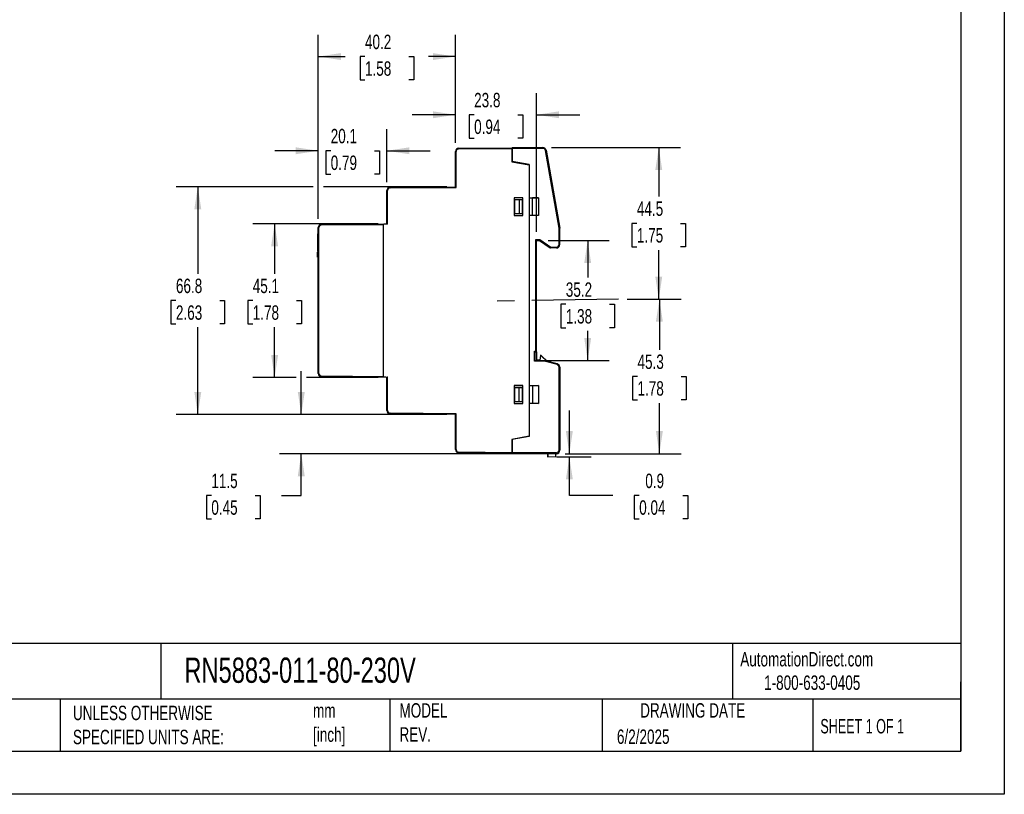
# Model space of a CAD drawing. Header units: millimetres. Extents: x 0 to 559, y 0 to 432.
# Tile 2 of 3: x 270 to 559, y 0 to 227. Entities that reach past the tile are written whole.
import ezdxf

# ---------------------------------------------------------------- set-up
doc = ezdxf.new("R2010")
doc.units = ezdxf.units.MM
doc.header["$LTSCALE"] = 2
doc.linetypes.add('CENTERX2', pattern=[20.32, 12.7, -2.54, 2.54, -2.54])
doc.layers.add('CENTER', color=40, linetype='CENTERX2')
doc.layers.add('DIMENSIONS', color=140, linetype='Continuous', lineweight=25)
doc.layers.add('TEXT', color=140, linetype='Continuous', lineweight=25)
doc.styles.add('SLDTEXTSTYLE0', font='TXT', dxfattribs={"width": 0.7})
doc.styles.add('SLDTEXTSTYLE1', font='TXT', dxfattribs={"width": 0.65})
doc.dimstyles.new('SLDDIMSTYLE0', dxfattribs={"dimtxt": 4.316016, "dimasz": 6.604, "dimexe": 0, "dimexo": 0.0625, "dimgap": 1.079004, "dimtad": 0, "dimtih": 1, "dimtoh": 1, "dimdec": 1, "dimrnd": 1e-09, "dimzin": 12, "dimdsep": 46, "dimtxsty": 'SLDTEXTSTYLE0', "dimsah": 1, "dimcen": 0.09, "dimadec": 0, "dimazin": 3, "dimtfac": 1, "dimtdec": 1, "dimtofl": 0, "dimtmove": 0, "dimatfit": 3, "dimfxl": 0, "dimfrac": 2, "dimtolj": 1, "dimtzin": 12, "dimarcsym": 0})
doc.dimstyles.new('SLDDIMSTYLE1', dxfattribs={"dimtxt": 4.316016, "dimasz": 6.604, "dimexe": 0, "dimexo": 0.0625, "dimgap": 1.079004, "dimtad": 0, "dimtih": 1, "dimtoh": 1, "dimdec": 1, "dimrnd": 1e-09, "dimdsep": 46, "dimtxsty": 'SLDTEXTSTYLE0', "dimsah": 1, "dimcen": 0.09, "dimadec": 0, "dimazin": 2, "dimtfac": 1, "dimtdec": 1, "dimtmove": 0, "dimatfit": 0, "dimfxl": 0, "dimfrac": 2, "dimtolj": 1, "dimtzin": 12, "dimarcsym": 0})
doc.dimstyles.new('SLDDIMSTYLE2', dxfattribs={"dimtxt": 4.316016, "dimasz": 6.604, "dimexe": 0, "dimexo": 0.0625, "dimgap": 1.079004, "dimtad": 0, "dimtih": 1, "dimtoh": 1, "dimdec": 1, "dimrnd": 1e-09, "dimzin": 12, "dimdsep": 46, "dimtxsty": 'SLDTEXTSTYLE0', "dimsah": 1, "dimcen": 0.09, "dimadec": 0, "dimazin": 3, "dimtfac": 1, "dimtdec": 1, "dimtmove": 0, "dimatfit": 0, "dimfxl": 0, "dimfrac": 2, "dimtolj": 1, "dimtzin": 12, "dimarcsym": 0})

# ---------------------------------------------------------------- blocks, each defined once
blk = doc.blocks.new('_D_2')
at = {"layer": 'DIMENSIONS'}
for p, q in [((425.11, 162.39), (443, 162.39)), ((436.65, 162.39), (436.65, 151.55)), ((430.24, 143.72), (428.79, 143.72)), ((428.79, 143.72), (428.79, 136.86)), ((443.07, 143.72), (444.52, 143.72)), ((444.52, 143.72), (444.52, 136.86)), ((428.79, 136.86), (430.24, 136.86)), ((436.65, 127.24), (436.65, 135.9)), ((444.52, 136.86), (443.07, 136.86)), ((423.81, 127.24), (443, 127.24))]:
    blk.add_line(p, q, dxfattribs=at)
for points in [[(436.65, 162.39), (435.64, 155.79), (437.67, 155.79)], [(436.65, 127.24), (437.67, 133.84), (435.64, 133.84)]]:
    blk.add_solid(points, dxfattribs=at)
at = {"layer": 'DIMENSIONS', "char_height": 4.233, "attachment_point": 1, "style": 'SLDTEXTSTYLE0'}
for s, insert in [('35.2', (430.24, 150.15)), ('1.38', (430.24, 142.32))]:
    blk.add_mtext(s, dxfattribs=dict(at, insert=insert))
blk = doc.blocks.new('_D_3')
at = {"layer": 'DIMENSIONS'}
for p, q in [((431.28, 99.91), (431.28, 112.61)), ((427.55, 98.98), (437.63, 98.98)), ((430.01, 99.91), (437.63, 99.91)), ((431.28, 87.63), (431.28, 98.98)), ((443.98, 87.63), (431.28, 87.63)), ((451.76, 87.63), (450.31, 87.63)), ((450.31, 87.63), (450.31, 80.77)), ((464.58, 87.63), (466.03, 87.63)), ((466.03, 87.63), (466.03, 80.77)), ((450.31, 80.77), (451.76, 80.77)), ((466.03, 80.77), (464.58, 80.77))]:
    blk.add_line(p, q, dxfattribs=at)
for points in [[(431.28, 99.91), (432.3, 106.52), (430.26, 106.52)], [(431.28, 98.98), (430.26, 92.37), (432.3, 92.37)]]:
    blk.add_solid(points, dxfattribs=at)
at = {"layer": 'DIMENSIONS', "char_height": 4.233, "attachment_point": 1, "style": 'SLDTEXTSTYLE0'}
for s, insert in [('0.9', (453.55, 94.05)), ('0.04', (451.76, 86.23))]:
    blk.add_mtext(s, dxfattribs=dict(at, insert=insert))
blk = doc.blocks.new('_D_4')
at = {"layer": 'DIMENSIONS'}
for p, q in [((357.67, 168.74), (357.67, 195.1)), ((377.77, 179.59), (377.77, 195.1)), ((357.67, 188.75), (344.97, 188.75)), ((361.31, 188.75), (359.86, 188.75)), ((359.86, 188.75), (359.86, 181.89)), ((374.14, 188.75), (375.59, 188.75)), ((375.59, 188.75), (375.59, 181.89)), ((377.77, 188.75), (390.47, 188.75)), ((359.86, 181.89), (361.31, 181.89)), ((375.59, 181.89), (374.14, 181.89))]:
    blk.add_line(p, q, dxfattribs=at)
for points in [[(357.67, 188.75), (351.07, 189.76), (351.07, 187.73)], [(377.77, 188.75), (384.38, 187.73), (384.38, 189.76)]]:
    blk.add_solid(points, dxfattribs=at)
at = {"layer": 'DIMENSIONS', "char_height": 4.233, "attachment_point": 1, "style": 'SLDTEXTSTYLE0'}
for s, insert in [('20.1', (361.31, 195.17)), ('0.79', (361.31, 187.35))]:
    blk.add_mtext(s, dxfattribs=dict(at, insert=insert))
blk = doc.blocks.new('_D_5')
at = {"layer": 'DIMENSIONS'}
for p, q in [((357.67, 168.74), (357.67, 222.73)), ((397.87, 191.04), (397.87, 222.73)), ((357.67, 216.38), (365.51, 216.38)), ((371.36, 216.38), (369.91, 216.38)), ((369.91, 216.38), (369.91, 209.52)), ((384.19, 216.38), (385.64, 216.38)), ((385.64, 216.38), (385.64, 209.52)), ((397.87, 216.38), (390.03, 216.38)), ((369.91, 209.52), (371.36, 209.52)), ((385.64, 209.52), (384.19, 209.52))]:
    blk.add_line(p, q, dxfattribs=at)
for points in [[(357.67, 216.38), (364.28, 215.36), (364.28, 217.39)], [(397.87, 216.38), (391.27, 217.39), (391.27, 215.36)]]:
    blk.add_solid(points, dxfattribs=at)
at = {"layer": 'DIMENSIONS', "char_height": 4.233, "attachment_point": 1, "style": 'SLDTEXTSTYLE0'}
for s, insert in [('40.2', (371.36, 222.8)), ('1.58', (371.36, 214.98))]:
    blk.add_mtext(s, dxfattribs=dict(at, insert=insert))
blk = doc.blocks.new('_D_6')
at = {"layer": 'DIMENSIONS'}
for p, q in [((397.87, 191.04), (397.87, 205.66)), ((421.67, 165.02), (421.67, 205.66)), ((397.87, 199.31), (385.17, 199.31)), ((403.36, 199.31), (401.91, 199.31)), ((401.91, 199.31), (401.91, 192.45)), ((416.19, 199.31), (417.64, 199.31)), ((417.64, 199.31), (417.64, 192.45)), ((421.67, 199.31), (434.37, 199.31)), ((401.91, 192.45), (403.36, 192.45)), ((417.64, 192.45), (416.19, 192.45))]:
    blk.add_line(p, q, dxfattribs=at)
for points in [[(397.87, 199.31), (391.27, 200.32), (391.27, 198.29)], [(421.67, 199.31), (428.28, 198.29), (428.28, 200.32)]]:
    blk.add_solid(points, dxfattribs=at)
at = {"layer": 'DIMENSIONS', "char_height": 4.233, "attachment_point": 1, "style": 'SLDTEXTSTYLE0'}
for s, insert in [('23.8', (403.36, 205.73)), ('0.94', (403.36, 197.9))]:
    blk.add_mtext(s, dxfattribs=dict(at, insert=insert))
blk = doc.blocks.new('_D_7')
at = {"layer": 'DIMENSIONS'}
for p, q in [((375.23, 167.36), (338.51, 167.36)), ((344.86, 167.36), (344.86, 152.64)), ((338.45, 144.81), (337, 144.81)), ((337, 144.81), (337, 137.95)), ((351.28, 144.81), (352.72, 144.81)), ((352.72, 144.81), (352.72, 137.95)), ((337, 137.95), (338.45, 137.95)), ((344.86, 122.26), (344.86, 136.99)), ((352.72, 137.95), (351.28, 137.95)), ((351.16, 122.26), (338.51, 122.26)), ((375.23, 122.26), (354.2, 122.26))]:
    blk.add_line(p, q, dxfattribs=at)
for points in [[(344.86, 167.36), (343.85, 160.76), (345.88, 160.76)], [(344.86, 122.26), (345.88, 128.87), (343.85, 128.87)]]:
    blk.add_solid(points, dxfattribs=at)
at = {"layer": 'DIMENSIONS', "char_height": 4.233, "attachment_point": 1, "style": 'SLDTEXTSTYLE0'}
for s, insert in [('45.1', (338.45, 151.24)), ('1.78', (338.45, 143.41))]:
    blk.add_mtext(s, dxfattribs=dict(at, insert=insert))
blk = doc.blocks.new('_D_8')
at = {"layer": 'DIMENSIONS'}
for p, q in [((356.15, 178.21), (315.99, 178.21)), ((322.34, 178.21), (322.34, 152.64)), ((395.33, 178.21), (359.2, 178.21)), ((315.93, 144.81), (314.48, 144.81)), ((314.48, 144.81), (314.48, 137.95)), ((328.76, 144.81), (330.21, 144.81)), ((330.21, 144.81), (330.21, 137.95)), ((314.48, 137.95), (315.93, 137.95)), ((322.34, 111.41), (322.34, 136.99)), ((330.21, 137.95), (328.76, 137.95)), ((395.33, 111.41), (315.99, 111.41))]:
    blk.add_line(p, q, dxfattribs=at)
for points in [[(322.34, 178.21), (321.33, 171.61), (323.36, 171.61)], [(322.34, 111.41), (323.36, 118.02), (321.33, 118.02)]]:
    blk.add_solid(points, dxfattribs=at)
at = {"layer": 'DIMENSIONS', "char_height": 4.233, "attachment_point": 1, "style": 'SLDTEXTSTYLE0'}
for s, insert in [('66.8', (315.93, 151.24)), ('2.63', (315.93, 143.41))]:
    blk.add_mtext(s, dxfattribs=dict(at, insert=insert))
blk = doc.blocks.new('_D_9')
at = {"layer": 'DIMENSIONS'}
for p, q in [((352.68, 111.41), (352.68, 124.11)), ((395.33, 111.41), (346.33, 111.41)), ((424.93, 99.91), (346.33, 99.91)), ((352.68, 87.63), (352.68, 99.91)), ((326.31, 87.63), (324.86, 87.63)), ((324.86, 87.63), (324.86, 80.77)), ((339.14, 87.63), (340.59, 87.63)), ((340.59, 87.63), (340.59, 80.77)), ((346.92, 87.63), (352.68, 87.63)), ((324.86, 80.77), (326.31, 80.77)), ((340.59, 80.77), (339.14, 80.77))]:
    blk.add_line(p, q, dxfattribs=at)
for points in [[(352.68, 111.41), (353.7, 118.02), (351.66, 118.02)], [(352.68, 99.91), (351.66, 93.31), (353.7, 93.31)]]:
    blk.add_solid(points, dxfattribs=at)
at = {"layer": 'DIMENSIONS', "char_height": 4.233, "attachment_point": 1, "style": 'SLDTEXTSTYLE0'}
for s, insert in [('11.5', (326.31, 94.05)), ('0.45', (326.31, 86.23))]:
    blk.add_mtext(s, dxfattribs=dict(at, insert=insert))
blk = doc.blocks.new('_D_10')
at = {"layer": 'DIMENSIONS'}
for p, q in [((448.21, 145.21), (464.03, 145.21)), ((457.68, 145.21), (457.68, 130.39)), ((451.26, 122.56), (449.82, 122.56)), ((449.82, 122.56), (449.82, 115.7)), ((464.09, 122.56), (465.54, 122.56)), ((465.54, 122.56), (465.54, 115.7)), ((449.82, 115.7), (451.26, 115.7)), ((465.54, 115.7), (464.09, 115.7)), ((457.68, 99.91), (457.68, 114.74)), ((430.01, 99.91), (464.03, 99.91))]:
    blk.add_line(p, q, dxfattribs=at)
for points in [[(457.68, 145.21), (456.66, 138.61), (458.69, 138.61)], [(457.68, 99.91), (458.69, 106.52), (456.66, 106.52)]]:
    blk.add_solid(points, dxfattribs=at)
at = {"layer": 'DIMENSIONS', "char_height": 4.233, "attachment_point": 1, "style": 'SLDTEXTSTYLE0'}
for s, insert in [('45.3', (451.26, 128.99)), ('1.78', (451.26, 121.16))]:
    blk.add_mtext(s, dxfattribs=dict(at, insert=insert))
blk = doc.blocks.new('_D_11')
at = {"layer": 'DIMENSIONS'}
for p, q in [((426.01, 189.71), (463.84, 189.71)), ((457.49, 189.71), (457.49, 175.29)), ((451.08, 167.46), (449.63, 167.46)), ((449.63, 167.46), (449.63, 160.6)), ((463.91, 167.46), (465.36, 167.46)), ((465.36, 167.46), (465.36, 160.6)), ((449.63, 160.6), (451.08, 160.6)), ((457.49, 145.21), (457.49, 159.64)), ((465.36, 160.6), (463.91, 160.6)), ((448.21, 145.21), (463.84, 145.21))]:
    blk.add_line(p, q, dxfattribs=at)
for points in [[(457.49, 189.71), (456.48, 183.11), (458.51, 183.11)], [(457.49, 145.21), (458.51, 151.82), (456.48, 151.82)]]:
    blk.add_solid(points, dxfattribs=at)
at = {"layer": 'DIMENSIONS', "char_height": 4.233, "attachment_point": 1, "style": 'SLDTEXTSTYLE0'}
for s, insert in [('44.5', (451.08, 173.89)), ('1.75', (451.08, 166.06))]:
    blk.add_mtext(s, dxfattribs=dict(at, insert=insert))

msp = doc.modelspace()

# ---------------------------------------------------------------- linework, layer by layer
at = {"color": 7, "linetype": 'Continuous'}
for p, q in [((558.8, 431.81), (558.8, 0.01)), ((558.8, 0.01), (0, 0.01))]:
    msp.add_line(p, q, dxfattribs=at)
for p, q in [((397.87, 188.5), (398.07, 188.5)), ((397.87, 178.21), (397.87, 188.5)), ((398.07, 178.02), (398.07, 188.5)), ((398.86, 189.5), (414.42, 189.64)), ((398.87, 189.3), (398.86, 189.5)), ((398.87, 189.3), (414.42, 189.44)), ((414.42, 189.44), (414.42, 189.64)), ((414.42, 189.64), (414.52, 189.64)), ((414.42, 189.44), (414.42, 185.51)), ((414.52, 189.71), (414.52, 189.51)), ((414.52, 189.71), (423.47, 189.71)), ((414.52, 189.51), (414.52, 185.6)), ((414.52, 189.51), (423.47, 189.51)), ((423.47, 189.51), (423.47, 189.71)), ((424.26, 188.85), (424.45, 188.89)), ((428.27, 166.07), (424.26, 188.85)), ((424.45, 188.89), (428.47, 166.09)), ((414.42, 185.51), (419.52, 184.61)), ((419.52, 184.71), (414.52, 185.6)), ((419.52, 184.71), (419.52, 174.96)), ((419.52, 184.61), (419.52, 105.01)), ((377.77, 177.05), (377.97, 177.05)), ((377.77, 167.36), (377.77, 177.05)), ((377.97, 167.23), (377.97, 177.05)), ((378.76, 178.05), (397.87, 178.21)), ((378.76, 178.05), (378.77, 177.85)), ((378.77, 177.85), (398.07, 178.02)), ((398.07, 178.02), (397.87, 178.21)), ((417.62, 174.96), (415.12, 174.96)), ((415.12, 174.96), (415.12, 169.76)), ((415.31, 174.46), (416.52, 174.45)), ((415.31, 174.46), (417.52, 174.46)), ((415.31, 170.26), (415.31, 174.46)), ((416.52, 174.45), (416.52, 170.28)), ((416.52, 174.45), (417.42, 174.45)), ((417.42, 174.45), (417.52, 174.46)), ((417.42, 174.45), (417.42, 170.28)), ((417.52, 170.27), (417.52, 174.46)), ((417.52, 174.46), (417.52, 174.46)), ((417.62, 169.76), (417.62, 174.96)), ((419.52, 174.96), (422.26, 174.96)), ((419.52, 174.95), (420.52, 174.95)), ((422.26, 174.96), (420.52, 174.95)), ((420.52, 169.78), (420.52, 174.95)), ((422.26, 174.96), (422.26, 169.76)), ((415.12, 169.76), (417.62, 169.76)), ((416.52, 170.28), (415.31, 170.26)), ((417.52, 170.26), (415.31, 170.26)), ((417.42, 170.28), (416.52, 170.28)), ((417.52, 170.27), (417.42, 170.28)), ((417.52, 170.26), (417.52, 170.27)), ((420.52, 169.78), (419.52, 169.78)), ((419.52, 169.76), (419.52, 119.86)), ((422.26, 169.76), (419.52, 169.76)), ((422.26, 169.76), (420.52, 169.78)), ((357.87, 166.2), (357.67, 166.2)), ((357.67, 123.43), (357.67, 166.2)), ((357.87, 123.43), (357.87, 166.2)), ((358.66, 167.2), (377.77, 167.36)), ((358.66, 167), (376.77, 167.16)), ((376.77, 122.47), (376.77, 167.16)), ((428.27, 166.07), (428.47, 166.09)), ((428.27, 161.24), (428.27, 166.07)), ((428.47, 161.24), (428.47, 166.09)), ((357.67, 164.38), (357.42, 164.38)), ((357.42, 164.38), (357.42, 163.71)), ((357.42, 163.71), (357.42, 163.04)), ((357.42, 163.04), (357.67, 163.04)), ((357.42, 163.04), (357.42, 162.8)), ((357.67, 162.8), (357.42, 162.8)), ((357.42, 162.8), (357.42, 162.61)), ((357.67, 162.61), (357.42, 162.61)), ((357.42, 162.61), (357.42, 162.34)), ((357.42, 162.34), (357.67, 162.34)), ((357.42, 162.34), (357.42, 160.62)), ((421.47, 162.68), (422.66, 162.68)), ((421.47, 129.95), (421.47, 162.68)), ((421.47, 162.68), (421.67, 162.48)), ((421.67, 162.48), (422.6, 162.48)), ((421.67, 129.75), (421.67, 162.48)), ((421.67, 162.48), (421.67, 162.48)), ((421.67, 162.39), (422.57, 162.39)), ((422.6, 162.48), (422.57, 162.39)), ((422.57, 162.39), (425.64, 160.24)), ((422.66, 162.68), (422.6, 162.48)), ((422.6, 162.48), (425.79, 160.24)), ((422.66, 162.68), (425.86, 160.44)), ((357.42, 160.62), (357.67, 160.62)), ((357.42, 160.62), (357.42, 159.86)), ((357.42, 159.86), (357.67, 159.86)), ((357.42, 159.86), (357.42, 159.32)), ((357.42, 159.32), (357.67, 159.32)), ((357.42, 159.32), (357.42, 159.22)), ((357.42, 159.22), (357.67, 159.22)), ((357.59, 159.05), (357.42, 159.05)), ((357.42, 159.05), (357.42, 158.99)), ((357.42, 158.42), (357.42, 158.99)), ((357.42, 158.99), (357.59, 158.99)), ((357.59, 158.99), (357.59, 159.05)), ((357.59, 158.42), (357.59, 158.99)), ((425.64, 160.24), (425.79, 160.24)), ((425.86, 160.44), (425.79, 160.24)), ((427.47, 160.24), (425.79, 160.24)), ((425.86, 160.44), (427.47, 160.44)), ((427.47, 160.44), (427.47, 160.24)), ((428.27, 161.24), (428.47, 161.24)), ((357.42, 158.42), (357.59, 158.42)), ((357.42, 158.14), (357.42, 158.42)), ((357.42, 158.14), (357.59, 158.14)), ((357.42, 157.58), (357.42, 158.14)), ((357.42, 157.58), (357.42, 157.5)), ((357.42, 157.58), (357.59, 157.58)), ((357.42, 157.5), (357.59, 157.5)), ((357.59, 158.14), (357.59, 158.42)), ((357.59, 157.58), (357.59, 158.14)), ((357.59, 157.5), (357.59, 157.58)), ((421.07, 129.93), (421.47, 129.95)), ((421.07, 127.05), (421.07, 129.93)), ((421.07, 129.93), (421.27, 129.74)), ((421.47, 129.95), (421.67, 129.75)), ((421.07, 127.05), (421.27, 127.24)), ((424.29, 126.93), (421.07, 127.05)), ((421.27, 129.74), (421.67, 129.75)), ((421.27, 127.24), (421.27, 129.74)), ((424.32, 127.13), (421.27, 127.24)), ((421.67, 129.75), (421.67, 127.23)), ((422.59, 127.31), (421.94, 127.29)), ((422.78, 128.72), (422.59, 127.31)), ((422.79, 128.82), (422.78, 128.72)), ((423.09, 128.55), (423.16, 128.63)), ((424.71, 127.03), (423.09, 128.55)), ((424.91, 126.97), (423.16, 128.63)), ((424.29, 126.93), (424.32, 127.13)), ((427.73, 126.22), (424.32, 127.13)), ((427.68, 126.03), (424.29, 126.93)), ((427.68, 126.03), (427.73, 126.22)), ((428.27, 100.91), (428.27, 125.25)), ((428.27, 125.25), (428.47, 125.25)), ((428.47, 125.25), (428.47, 100.91)), ((357.67, 123.43), (357.87, 123.43)), ((376.77, 122.47), (358.66, 122.63)), ((377.77, 122.26), (358.66, 122.43)), ((377.77, 112.58), (377.77, 122.26)), ((377.97, 112.58), (377.97, 122.4)), ((415.12, 119.86), (415.12, 114.66)), ((417.62, 119.86), (415.12, 119.86)), ((416.52, 119.35), (415.31, 119.36)), ((415.31, 119.36), (417.52, 119.36)), ((415.31, 115.16), (415.31, 119.36)), ((417.42, 119.35), (416.52, 119.35)), ((416.52, 115.18), (416.52, 119.35)), ((417.52, 119.36), (417.42, 119.35)), ((417.42, 119.35), (417.42, 115.18)), ((417.52, 119.36), (417.52, 115.17)), ((417.52, 119.36), (417.52, 119.36)), ((417.62, 114.66), (417.62, 119.86)), ((419.52, 119.86), (422.26, 119.86)), ((420.52, 119.85), (419.52, 119.85)), ((422.26, 119.86), (420.52, 119.85)), ((420.52, 119.85), (420.52, 114.68)), ((422.26, 119.86), (422.26, 114.66)), ((415.12, 114.66), (417.62, 114.66)), ((415.31, 115.16), (416.52, 115.18)), ((417.52, 115.16), (415.31, 115.16)), ((416.52, 115.18), (417.42, 115.18)), ((417.42, 115.18), (417.52, 115.17)), ((417.52, 115.17), (417.52, 115.16)), ((419.52, 114.68), (420.52, 114.68)), ((419.52, 114.66), (419.52, 104.91)), ((422.26, 114.66), (419.52, 114.66)), ((420.52, 114.68), (422.26, 114.66)), ((377.97, 112.58), (377.77, 112.58)), ((378.77, 111.78), (378.76, 111.58)), ((397.87, 111.41), (378.76, 111.58)), ((398.07, 111.61), (378.77, 111.78)), ((397.87, 111.41), (398.07, 111.61)), ((397.87, 101.12), (397.87, 111.41)), ((398.07, 101.12), (398.07, 111.61)), ((419.52, 105.01), (414.42, 104.11)), ((414.42, 104.11), (414.42, 100.19)), ((419.52, 104.91), (414.52, 104.03)), ((414.52, 104.03), (414.52, 100.11)), ((397.87, 101.12), (398.07, 101.12)), ((398.87, 100.32), (398.86, 100.12)), ((414.42, 99.99), (398.86, 100.12)), ((414.42, 100.19), (398.87, 100.32)), ((414.42, 100.19), (414.42, 99.99)), ((414.52, 99.99), (414.42, 99.99)), ((427.47, 100.11), (414.52, 100.11)), ((414.52, 100.11), (414.52, 99.91)), ((427.47, 99.91), (414.52, 99.91)), ((424.88, 99.91), (424.91, 99.07)), ((424.98, 99.91), (425.01, 98.98)), ((425.01, 98.98), (427.36, 99.05)), ((427.36, 99.05), (427.34, 99.91)), ((427.47, 100.11), (427.47, 99.91)), ((428.47, 100.91), (428.27, 100.91))]:
    msp.add_line(p, q)
at = {"flags": 128}
msp.add_lwpolyline([(423.09, 128.55), (422.94, 128.66), (422.78, 128.72)], dxfattribs=at)
for centre, radius, start, end in [((398.87, 188.5), 1, 90.5, 180), ((398.87, 188.5), 0.8, 90.5, 180), ((423.47, 188.71), 1, 10, 90), ((423.47, 188.71), 0.8, 10, 90), ((378.77, 177.05), 1, 90.5, 180), ((378.77, 177.05), 0.8, 90.5, 180), ((358.67, 166.2), 1, 90.5, 180), ((358.67, 166.2), 0.8, 90.5, 180), ((364.39, 167.1), 5.73, 179.0002, 180.9998), ((379.65, 169.93), 3.18, 233.9086, 238.2467), ((427.47, 161.24), 0.8, 270, 360), ((427.47, 161.24), 1, 270, 0), ((421.94, 127.19), 0.1, 91.7632, 165.5561), ((422.61, 128.04), 0.8, 46.7632, 76.6033), ((427.47, 125.25), 0.8, 360, 75), ((427.47, 125.25), 1, 0, 75), ((358.67, 123.43), 1, 180, 269.5), ((358.67, 123.43), 0.8, 180, 269.5), ((364.39, 122.53), 5.73, 179.0002, 180.9998), ((379.65, 119.69), 3.18, 121.7533, 126.0914), ((378.77, 112.58), 1, 180, 269.5), ((378.77, 112.58), 0.8, 180, 269.5), ((398.87, 101.12), 1, 180, 269.5), ((398.87, 101.12), 0.8, 180, 269.5), ((425.01, 99.08), 0.1, 181.7632, 271.7632), ((427.47, 100.91), 0.8, 270, 0), ((427.47, 100.91), 1, 270, 0)]:
    msp.add_arc(centre, radius, start, end)
for centre, major_axis, ratio, start_param, end_param in [((399.69, 167.36), (22.92, 0.2), 0.008726, 2.816485, 3.141517), ((425.51, 160.44), (0.285, -0.2), 0.010017, 6.268891, 6.286345), ((399.69, 122.27), (-22.92, 0.2), 0.008726, 0.000076, 0.325107)]:
    msp.add_ellipse(centre, major_axis=major_axis, ratio=ratio, start_param=start_param, end_param=end_param)
at = {"layer": 'CENTER'}
msp.add_line((445.67, 145.21), (409.11, 144.65), dxfattribs=at)
at = {"layer": 'TEXT'}
for p, q in [((546.1, 419.1), (546.1, 12.7)), ((546.1, 44.25), (12.7, 44.25)), ((311.52, 44.25), (311.52, 27.94)), ((479.15, 44.25), (479.15, 27.94)), ((546.1, 12.7), (546.1, 33.02)), ((546.1, 27.94), (12.7, 27.94)), ((282, 27.94), (282, 12.7)), ((378.6, 27.94), (378.6, 12.7)), ((440.93, 27.94), (440.93, 12.7)), ((502.7, 27.94), (502.7, 12.7)), ((12.7, 12.7), (546.1, 12.7))]:
    msp.add_line(p, q, dxfattribs=at)

# ---------------------------------------------------------------- texts
at = {"layer": 'TEXT', "linetype": 'CENTERX2', "lineweight": 18}
for s, insert, char_height, attachment_point, style in [('AutomationDirect.com', (481.39, 41.75), 4.2333, 1, 'SLDTEXTSTYLE0'), ('RN5883-011-80-230V', (318.42, 40.11), 7.4083, 1, 'SLDTEXTSTYLE0'), ('1-800-633-0405', (488.38, 34.87), 4.2333, 1, 'SLDTEXTSTYLE0'), ('UNLESS OTHERWISE ^JSPECIFIED UNITS ARE:', (285.74, 25.99), 4.2333, 1, 'SLDTEXTSTYLE0'), ('MODEL ^JREV.', (381.47, 26.73), 4.2333, 1, 'SLDTEXTSTYLE0'), ('DRAWING DATE', (467.45, 26.73), 4.2333, 2, 'SLDTEXTSTYLE0'), ('mm^J[inch]', (356.13, 26.69), 4.233, 1, 'SLDTEXTSTYLE0'), ('SHEET 1 OF 1', (504.88, 22.1), 4.2333, 1, 'SLDTEXTSTYLE1'), ('6/2/2025', (445.23, 19.02), 4.233, 1, 'SLDTEXTSTYLE0')]:
    msp.add_mtext(s, dxfattribs=dict(at, insert=insert, char_height=char_height, attachment_point=attachment_point, style=style))

# ---------------------------------------------------------------- dimensions: what is measured, and where the dimension line sits
at = {"layer": 'DIMENSIONS'}
for base, p1, p2, angle, dimstyle, picture, middle in [((397.87, 216.38), (357.67, 166.2), (397.87, 188.5), 0, 'SLDDIMSTYLE0', '_D_5', (377.77, 216.38)), ((397.87, 199.31), (421.67, 162.48), (397.87, 188.5), 0, 'SLDDIMSTYLE2', '_D_6', (409.77, 199.31)), ((377.77, 188.75), (357.67, 166.2), (377.77, 177.05), 0, 'SLDDIMSTYLE2', '_D_4', (367.72, 188.75)), ((457.49, 145.21), (423.47, 189.71), (445.67, 145.21), 90, 'SLDDIMSTYLE0', '_D_11', (457.49, 167.46)), ((322.34, 111.41), (397.87, 178.21), (397.87, 111.41), 90, 'SLDDIMSTYLE0', '_D_8', (322.34, 144.81)), ((344.86, 122.26), (377.77, 167.36), (377.77, 122.26), 90, 'SLDDIMSTYLE0', '_D_7', (344.86, 144.81)), ((436.65452878, 127.23919359), (422.57337205, 162.38919359), (421.27337205, 127.23919359), 90, 'SLDDIMSTYLE0', '_D_2', (436.65452878, 143.72291799)), ((457.68, 145.21), (427.47, 99.91), (445.67, 145.21), 90, 'SLDDIMSTYLE0', '_D_10', (457.68, 122.56)), ((352.68, 99.91), (397.87, 111.41), (427.47, 99.91), 90, 'SLDDIMSTYLE2', '_D_9', (352.68, 87.63)), ((431.28, 98.98), (427.47, 99.91), (425.01, 98.98), 90, 'SLDDIMSTYLE1', '_D_3', (431.28, 87.63))]:
    dim = msp.add_linear_dim(base=base, p1=p1, p2=p2, angle=angle, dimstyle=dimstyle, dxfattribs=at)
    dim.commit()
    dim.dimension.update_dxf_attribs({"geometry": picture, "text_midpoint": middle, "dimtype": 160})

doc.saveas('drawing.dxf')
